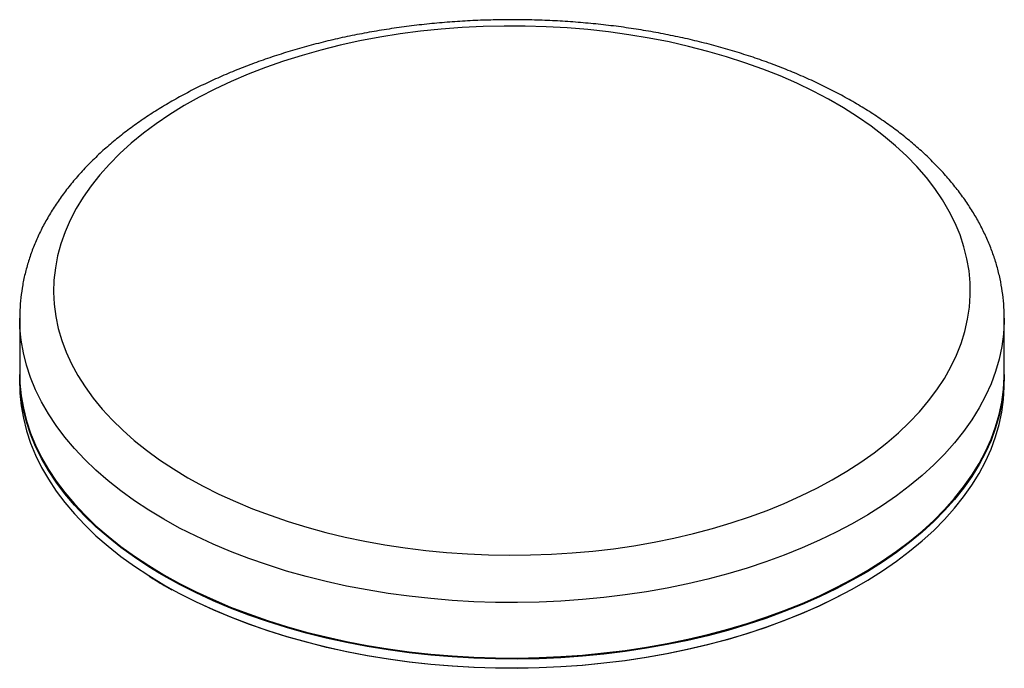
# Paper-space layout '_Isométrica' of a CAD drawing. Header units: millimetres. Extents: x -73 to 73, y -42 to 54.
import ezdxf

# ---------------------------------------------------------------- set-up
doc = ezdxf.new("R2010")
doc.units = ezdxf.units.MM

psp = doc.layouts.new('_Isométrica')

# ---------------------------------------------------------------- linework, layer by layer
at = {"color": 7, "linetype": 'Continuous', "lineweight": 25}
for p, q in [((-72.5, 9.8), (-72.5, 1.63)), ((72.5, 1.63), (72.5, 9.8)), ((72.5, 9.8), (72.5, 9.72)), ((-72.5, 1.47), (-72.5, 0.16)), ((72.5, 0.16), (72.5, 1.47)), ((-51.22, -29.52), (-50.08, -30.17))]:
    psp.add_line(p, q, dxfattribs=at)
at = {"color": 8, "linetype": 'Continuous', "lineweight": 25}
for p, q in [((-51.27, -28.13), (-52.22, -27.57)), ((-51.27, -29.43), (-50.22, -30.02))]:
    psp.add_line(p, q, dxfattribs=at)
at = {"color": 7, "linetype": 'Continuous', "lineweight": 25, "flags": 128}
for points in [[(-47.73, -13.67), (-45.49, -14.91), (-43.16, -16.08), (-40.73, -17.19), (-38.22, -18.24), (-35.63, -19.21), (-32.97, -20.12), (-30.23, -20.96), (-27.43, -21.72), (-24.57, -22.41), (-21.67, -23.02), (-18.71, -23.56), (-15.72, -24.01), (-12.69, -24.39), (-9.64, -24.69), (-6.57, -24.9), (-3.48, -25.03), (-0.39, -25.09), (2.71, -25.05), (5.8, -24.94), (8.87, -24.75), (11.93, -24.47), (14.97, -24.12), (17.97, -23.68), (20.93, -23.16), (23.85, -22.57), (26.72, -21.9), (29.54, -21.16), (32.29, -20.34), (34.97, -19.45), (37.58, -18.49), (40.11, -17.46), (42.56, -16.36), (44.92, -15.21), (47.18, -13.99), (49.34, -12.71), (51.4, -11.37), (53.35, -9.99), (55.19, -8.55), (56.92, -7.07), (58.52, -5.54), (60, -3.97), (61.36, -2.36), (62.58, -0.72), (63.68, 0.95), (64.64, 2.65), (65.46, 4.37), (66.15, 6.11), (66.69, 7.87), (67.1, 9.65), (67.37, 11.43), (67.49, 13.21), (67.47, 15), (67.31, 16.78), (67.01, 18.56), (66.57, 20.33), (65.99, 22.08), (65.27, 23.82), (64.41, 25.54), (63.41, 27.23), (62.29, 28.9), (61.03, 30.53), (59.64, 32.13), (58.13, 33.69), (56.5, 35.2), (54.74, 36.68), (52.88, 38.1), (50.9, 39.48), (48.81, 40.8), (46.62, 42.06), (44.34, 43.26), (41.96, 44.41), (39.49, 45.48), (36.94, 46.5), (34.31, 47.44), (31.61, 48.31), (28.84, 49.11), (26.01, 49.84), (23.13, 50.49), (20.2, 51.06), (17.22, 51.56), (14.21, 51.97), (11.17, 52.31), (8.11, 52.57), (5.03, 52.74), (1.93, 52.83), (-1.16, 52.84), (-4.25, 52.77), (-7.34, 52.62), (-10.41, 52.38), (-13.45, 52.07), (-16.47, 51.67), (-19.46, 51.19), (-22.4, 50.64), (-25.29, 50.01), (-28.14, 49.3), (-30.92, 48.52), (-33.64, 47.66), (-36.29, 46.74), (-38.86, 45.74), (-41.35, 44.68), (-43.75, 43.56), (-46.06, 42.37), (-48.27, 41.12), (-50.39, 39.81), (-52.39, 38.45), (-54.29, 37.04), (-56.07, 35.58), (-57.73, 34.07), (-59.28, 32.52), (-60.69, 30.93), (-61.99, 29.31), (-63.15, 27.65), (-64.17, 25.97), (-65.06, 24.25), (-65.82, 22.52), (-66.44, 20.77), (-66.91, 19), (-67.25, 17.23), (-67.45, 15.44), (-67.5, 13.66), (-67.41, 11.87), (-67.18, 10.09), (-66.81, 8.32), (-66.3, 6.55), (-65.64, 4.81), (-64.85, 3.08), (-63.93, 1.37), (-62.87, -0.31), (-61.67, -1.95), (-60.35, -3.57), (-58.9, -5.15), (-57.33, -6.69), (-55.64, -8.18), (-53.82, -9.63), (-51.9, -11.03), (-49.87, -12.38), (-47.73, -13.67)], [(-72.5, 1.63), (-72.46, 0.24), (-72.28, -1.6), (-71.96, -3.45), (-71.5, -5.28), (-70.9, -7.1), (-70.17, -8.9), (-69.29, -10.68), (-68.28, -12.44), (-67.13, -14.17), (-65.86, -15.87), (-64.45, -17.53), (-62.92, -19.16), (-61.27, -20.75), (-59.49, -22.29), (-57.6, -23.78), (-55.6, -25.23), (-53.48, -26.62), (-51.27, -27.96)], [(-52.22, -27.57), (-53.48, -26.79), (-55.6, -25.39), (-57.6, -23.95), (-59.49, -22.45), (-61.27, -20.91), (-62.92, -19.32), (-64.45, -17.7), (-65.86, -16.03), (-67.13, -14.33), (-68.28, -12.6), (-69.29, -10.85), (-70.17, -9.06), (-70.9, -7.26), (-71.5, -5.44), (-71.96, -3.61), (-72.28, -1.77), (-72.46, 0.08), (-72.5, 1.55)], [(-51.27, -27.96), (-48.95, -29.24), (-46.53, -30.46), (-44.03, -31.62), (-41.44, -32.71), (-38.77, -33.73), (-36.02, -34.69), (-33.2, -35.57), (-30.32, -36.39), (-27.37, -37.12), (-24.38, -37.78), (-21.33, -38.37), (-18.25, -38.87), (-15.13, -39.3), (-11.97, -39.65), (-8.8, -39.91), (-5.61, -40.09), (-2.41, -40.2), (0.8, -40.22), (4.01, -40.16), (7.21, -40.01), (10.39, -39.79), (13.55, -39.48), (16.69, -39.1), (19.8, -38.63), (22.86, -38.09), (25.88, -37.46), (28.85, -36.76), (31.77, -35.99), (34.62, -35.14), (37.4, -34.22), (40.11, -33.23), (42.74, -32.17), (45.29, -31.05), (47.75, -29.86), (50.12, -28.61), (52.39, -27.3), (54.55, -25.93), (56.61, -24.51), (58.56, -23.04), (60.39, -21.52), (62.11, -19.96), (63.7, -18.35), (65.17, -16.7), (66.51, -15.02), (67.72, -13.31), (68.8, -11.56), (69.75, -9.79), (70.55, -8), (71.22, -6.19), (71.75, -4.36), (72.14, -2.53), (72.39, -0.68), (72.5, 1.17), (72.5, 1.63)], [(72.5, 1.55), (72.5, 1.01), (72.39, -0.84), (72.14, -2.69), (71.75, -4.53), (71.22, -6.35), (70.55, -8.17), (69.75, -9.96), (68.8, -11.73), (67.72, -13.47), (66.51, -15.19), (65.17, -16.87), (63.7, -18.51), (62.11, -20.12), (60.39, -21.69), (58.56, -23.21), (56.61, -24.68), (54.55, -26.1), (52.39, -27.46), (51.8, -27.82)], [(-72.5, 0.16), (-72.46, -1.23), (-72.28, -3.07), (-71.96, -4.92), (-71.5, -6.75), (-70.9, -8.57), (-70.17, -10.37), (-69.29, -12.15), (-68.28, -13.91), (-67.13, -15.64), (-65.86, -17.34), (-64.45, -19), (-62.92, -20.63), (-61.27, -22.22), (-59.49, -23.76), (-57.6, -25.25), (-55.6, -26.7), (-53.5, -28.08)], [(-50.22, -30.02), (-48.95, -30.71), (-46.53, -31.93), (-44.03, -33.09), (-41.44, -34.18), (-38.77, -35.2), (-36.02, -36.16), (-33.2, -37.04), (-30.32, -37.86), (-27.37, -38.59), (-24.38, -39.25), (-21.33, -39.84), (-18.25, -40.34), (-15.13, -40.77), (-11.97, -41.12), (-8.8, -41.38), (-5.61, -41.56), (-2.41, -41.67), (0.8, -41.69), (4.01, -41.63), (7.21, -41.48), (10.39, -41.26), (13.55, -40.95), (16.69, -40.57), (19.8, -40.1), (22.86, -39.55), (25.88, -38.93), (28.85, -38.23), (31.77, -37.46), (34.62, -36.61), (37.4, -35.69), (40.11, -34.7), (42.74, -33.64), (45.29, -32.52), (47.75, -31.33), (50.12, -30.08), (52.39, -28.77), (54.55, -27.4), (56.61, -25.98), (58.56, -24.51), (60.39, -22.99), (62.11, -21.43), (63.7, -19.82), (65.17, -18.17), (66.51, -16.49), (67.72, -14.78), (68.8, -13.03), (69.75, -11.26), (70.55, -9.47), (71.22, -7.66), (71.75, -5.83), (72.14, -4), (72.39, -2.15), (72.5, -0.3), (72.5, 0.16)], [(48.45, -30.98), (47.62, -31.41), (45.17, -32.59), (42.63, -33.71), (40, -34.77), (37.3, -35.76), (34.52, -36.67), (31.68, -37.52), (28.77, -38.29), (25.81, -38.99), (22.8, -39.61), (19.74, -40.15), (16.64, -40.62), (13.52, -41), (10.36, -41.31), (7.19, -41.53), (4, -41.67), (0.8, -41.74), (-2.4, -41.71), (-5.59, -41.61), (-8.78, -41.43), (-11.94, -41.16), (-15.08, -40.82), (-18.2, -40.39), (-21.27, -39.89), (-24.31, -39.31), (-27.3, -38.65), (-30.23, -37.91), (-33.11, -37.1), (-35.92, -36.22), (-38.66, -35.27), (-41.32, -34.25), (-43.91, -33.16), (-45.37, -32.5)]]:
    psp.add_lwpolyline(points, dxfattribs=at)
at = {"color": 8, "linetype": 'Continuous', "lineweight": 25, "flags": 128}
for points in [[(-51.27, -19.8), (-53.48, -18.46), (-55.6, -17.06), (-57.6, -15.62), (-59.49, -14.12), (-61.27, -12.58), (-62.92, -10.99), (-64.45, -9.37), (-65.86, -7.7), (-67.13, -6), (-68.28, -4.27), (-69.29, -2.52), (-70.17, -0.74), (-70.9, 1.07), (-71.5, 2.89), (-71.96, 4.72), (-72.28, 6.56), (-72.46, 8.41), (-72.5, 9.81)], [(72.5, 9.72), (72.5, 9.34), (72.39, 7.48), (72.14, 5.64), (71.75, 3.8), (71.22, 1.97), (70.55, 0.16), (69.75, -1.63), (68.8, -3.4), (67.72, -5.14), (66.51, -6.86), (65.17, -8.54), (63.7, -10.19), (62.11, -11.79), (60.39, -13.36), (58.56, -14.88), (56.61, -16.35), (54.55, -17.77), (52.39, -19.13), (50.12, -20.44), (47.75, -21.69), (45.29, -22.88), (42.74, -24.01), (40.11, -25.07), (37.4, -26.06), (34.62, -26.98), (31.77, -27.82), (28.85, -28.6), (25.88, -29.3), (22.86, -29.92), (19.8, -30.46), (16.69, -30.93), (13.55, -31.32), (10.39, -31.62), (7.21, -31.85), (4.01, -31.99), (0.8, -32.05), (-2.41, -32.03), (-5.61, -31.93), (-8.8, -31.75), (-11.97, -31.48), (-15.13, -31.13), (-18.25, -30.71), (-21.33, -30.2), (-24.38, -29.62), (-27.37, -28.96), (-30.32, -28.22), (-33.2, -27.41), (-36.02, -26.52), (-38.77, -25.57), (-41.44, -24.54), (-44.03, -23.45), (-46.53, -22.3), (-48.95, -21.08), (-51.27, -19.8)], [(-53.5, -28.08), (-53.48, -28.09), (-51.27, -29.43)], [(51.8, -27.82), (50.12, -28.77), (47.75, -30.02), (45.29, -31.21), (42.74, -32.34), (40.11, -33.39), (37.4, -34.38), (34.62, -35.3), (31.77, -36.15), (28.85, -36.93), (25.88, -37.63), (22.86, -38.25), (19.8, -38.79), (16.69, -39.26), (13.55, -39.65), (10.39, -39.95), (7.21, -40.18), (4.01, -40.32), (0.8, -40.38), (-2.41, -40.36), (-5.61, -40.26), (-8.8, -40.07), (-11.97, -39.81), (-15.13, -39.46), (-18.25, -39.04), (-21.33, -38.53), (-24.38, -37.95), (-27.37, -37.29), (-30.32, -36.55), (-33.2, -35.74), (-36.02, -34.85), (-38.77, -33.9), (-41.44, -32.87), (-44.03, -31.78), (-46.53, -30.62), (-48.95, -29.41), (-51.27, -28.13)]]:
    psp.add_lwpolyline(points, dxfattribs=at)
at = {"color": 7, "linetype": 'Continuous', "lineweight": 25}
for points, knots in [([(72.49, 9.71), (72.49, 9.82), (72.52, 10.56), (72.43, 11.92), (72.23, 13.78), (71.9, 15.63), (71.44, 17.48), (70.86, 19.3), (70.15, 21.11), (69.31, 22.91), (68.36, 24.68), (67.28, 26.42), (66.08, 28.13), (64.75, 29.82), (63.32, 31.47), (61.76, 33.07), (60.09, 34.64), (58.32, 36.16), (56.44, 37.63), (54.46, 39.04), (52.38, 40.41), (50.21, 41.71), (47.95, 42.96), (45.61, 44.14), (43.19, 45.27), (40.7, 46.32), (38.14, 47.32), (35.51, 48.24), (32.82, 49.1), (30.08, 49.89), (27.29, 50.61), (24.45, 51.25), (21.56, 51.83), (18.65, 52.33), (15.7, 52.76), (12.72, 53.11), (9.73, 53.39), (6.71, 53.59), (3.69, 53.72), (0.66, 53.78), (-2.37, 53.75), (-5.4, 53.66), (-8.42, 53.49), (-11.42, 53.24), (-14.41, 52.92), (-17.37, 52.52), (-20.3, 52.05), (-23.2, 51.51), (-26.06, 50.9), (-28.87, 50.21), (-31.64, 49.45), (-34.35, 48.62), (-37, 47.73), (-39.59, 46.76), (-42.12, 45.73), (-44.57, 44.64), (-46.95, 43.48), (-49.25, 42.26), (-51.46, 40.97), (-53.58, 39.63), (-55.61, 38.23), (-57.54, 36.78), (-59.38, 35.27), (-61.1, 33.71), (-62.72, 32.1), (-64.22, 30.45), (-65.6, 28.76), (-66.86, 27.03), (-68, 25.27), (-69.02, 23.48), (-69.9, 21.67), (-70.66, 19.84), (-71.29, 17.99), (-71.79, 16.13), (-72.16, 14.26), (-72.39, 12.39), (-72.5, 10.9), (-72.49, 10.05), (-72.49, 9.81)], [0, 0, 0, 0, 0.002334, 0.015081, 0.027827, 0.040588, 0.053383, 0.06623, 0.079142, 0.092129, 0.105199, 0.118354, 0.131593, 0.144911, 0.158301, 0.171753, 0.185257, 0.198804, 0.212382, 0.225982, 0.239598, 0.253221, 0.266847, 0.280471, 0.294089, 0.3077, 0.321302, 0.334896, 0.34848, 0.362055, 0.375621, 0.389178, 0.402727, 0.41627, 0.429807, 0.443338, 0.456865, 0.470388, 0.483909, 0.497429, 0.510949, 0.524469, 0.53799, 0.551514, 0.565041, 0.578573, 0.59211, 0.605653, 0.619204, 0.632763, 0.646331, 0.659909, 0.673497, 0.687097, 0.700707, 0.71433, 0.727963, 0.741606, 0.755257, 0.768915, 0.782574, 0.796231, 0.809877, 0.823506, 0.837109, 0.850675, 0.864194, 0.877654, 0.891044, 0.904355, 0.91758, 0.930716, 0.943763, 0.956727, 0.969616, 0.982443, 0.995224, 1, 1, 1, 1]), ([(-53.45, -28.17), (-53.1, -28.39), (-52.38, -28.85), (-51.62, -29.29), (-51.22, -29.52)], [0, 0, 0, 0, 0.479136, 1, 1, 1, 1])]:
    psp.add_open_spline(points, degree=3, knots=knots, dxfattribs=at)

doc.saveas('drawing.dxf')
